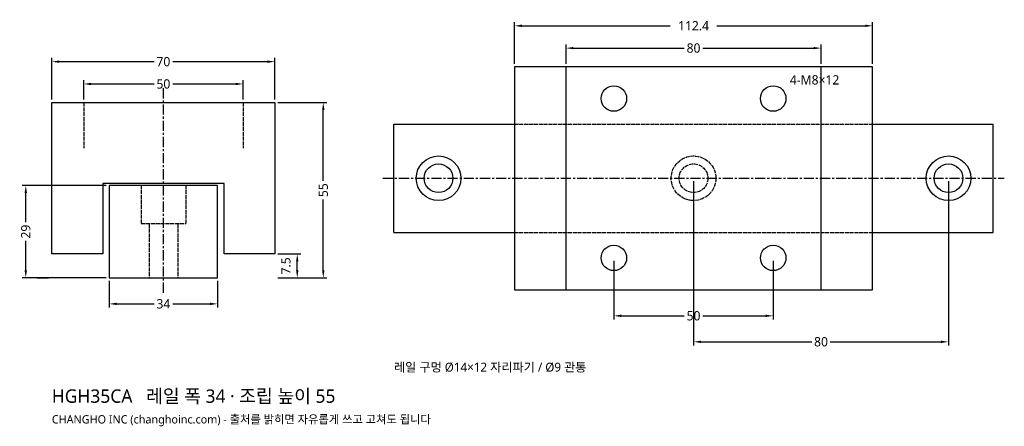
# Model space of a CAD drawing. Header units: millimetres. Extents: x -45 to 264, y -47 to 81.
import ezdxf

# ---------------------------------------------------------------- set-up
doc = ezdxf.new("R2010")
doc.units = ezdxf.units.MM
doc.linetypes.add('CENTER', pattern=[5.08, 3.175, -0.635, 0.635, -0.635])
doc.linetypes.add('DASHED', pattern=[1.524, 1.27, -0.254])
for name, color, linetype in [('문자', 7, 'CONTINUOUS'), ('숨은선', 3, 'DASHED'), ('외형선', 7, 'CONTINUOUS'), ('중심선', 1, 'CENTER'), ('치수', 4, 'CONTINUOUS')]:
    doc.layers.add(name, color=color, linetype=linetype)
doc.styles.add('CH_KOR', font='malgun.ttf')
doc.dimstyles.new('CH_DIM', dxfattribs={"dimtxt": 2.5, "dimasz": 2, "dimexe": 1, "dimexo": 0.8, "dimgap": 0.8, "dimtad": 1, "dimdec": 1, "dimdsep": 46, "dimtxsty": 'CH_KOR', "dimcen": 2.5, "dimclrd": 4, "dimclre": 4, "dimclrt": 4, "dimazin": 3, "dimtfac": 1, "dimtmove": 0, "dimatfit": 3})

# ---------------------------------------------------------------- blocks, each defined once
blk = doc.blocks.new('_CLOSEDFILLED')
at = {"color": 0, "linetype": 'BYBLOCK'}
blk.add_solid([(-1, 0.16), (0, 0), (-1, -0.16)], dxfattribs=at)
blk = doc.blocks.new('*D1')
at = {"color": 4}
for p, q in [((-35, 55.93), (-35, 69)), ((35, 55.93), (35, 69)), ((-32.67, 67.83), (-2.92, 67.83)), ((2.92, 67.83), (32.67, 67.83))]:
    blk.add_line(p, q, dxfattribs=at)
at = {"layer": 'Defpoints'}
for p in [(-35, 67.83), (-35, 55), (35, 55)]:
    blk.add_point(p, dxfattribs=at)
at = {"layer": '치수', "color": 4, "xscale": 2.3333333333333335, "yscale": 2.3333333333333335, "rotation": 180}
blk.add_blockref('_CLOSEDFILLED', (-35, 67.83), dxfattribs=at)
at = {"layer": '치수', "color": 4, "xscale": 2.3333333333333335, "yscale": 2.3333333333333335}
blk.add_blockref('_CLOSEDFILLED', (35, 67.83), dxfattribs=at)
at = {"layer": '치수', "color": 4, "insert": (0, 67.83), "char_height": 2.917, "attachment_point": 5, "style": 'CH_KOR'}
blk.add_mtext('70', dxfattribs=at)
blk = doc.blocks.new('*D2')
at = {"color": 4}
for p, q in [((-25, 55.93), (-25, 62)), ((25, 55.93), (25, 62)), ((-22.67, 60.83), (-2.92, 60.83)), ((2.92, 60.83), (22.67, 60.83))]:
    blk.add_line(p, q, dxfattribs=at)
at = {"layer": 'Defpoints'}
for p in [(-25, 60.83), (-25, 55), (25, 55)]:
    blk.add_point(p, dxfattribs=at)
at = {"layer": '치수', "color": 4, "xscale": 2.3333333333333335, "yscale": 2.3333333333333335, "rotation": 180}
blk.add_blockref('_CLOSEDFILLED', (-25, 60.83), dxfattribs=at)
at = {"layer": '치수', "color": 4, "xscale": 2.3333333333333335, "yscale": 2.3333333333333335}
blk.add_blockref('_CLOSEDFILLED', (25, 60.83), dxfattribs=at)
at = {"layer": '치수', "color": 4, "insert": (0, 60.83), "char_height": 2.917, "attachment_point": 5, "style": 'CH_KOR'}
blk.add_mtext('50', dxfattribs=at)
blk = doc.blocks.new('*D3')
at = {"color": 4}
for p, q in [((-17, -0.93), (-17, -9.33)), ((17, -0.93), (17, -9.33)), ((-14.67, -8.17), (-2.92, -8.17)), ((2.92, -8.17), (14.67, -8.17))]:
    blk.add_line(p, q, dxfattribs=at)
at = {"layer": 'Defpoints'}
for p in [(-17, 0), (17, 0), (-17, -8.17)]:
    blk.add_point(p, dxfattribs=at)
at = {"layer": '치수', "color": 4, "xscale": 2.3333333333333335, "yscale": 2.3333333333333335, "rotation": 180}
blk.add_blockref('_CLOSEDFILLED', (-17, -8.17), dxfattribs=at)
at = {"layer": '치수', "color": 4, "xscale": 2.3333333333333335, "yscale": 2.3333333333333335}
blk.add_blockref('_CLOSEDFILLED', (17, -8.17), dxfattribs=at)
at = {"layer": '치수', "color": 4, "insert": (0, -8.17), "char_height": 2.917, "attachment_point": 5, "style": 'CH_KOR'}
blk.add_mtext('34', dxfattribs=at)
blk = doc.blocks.new('*D4')
at = {"color": 4}
for p, q in [((35.93, 55), (51.33, 55)), ((50.17, 30.42), (50.17, 52.67)), ((50.17, 2.33), (50.17, 24.58)), ((35.93, 0), (51.33, 0))]:
    blk.add_line(p, q, dxfattribs=at)
at = {"layer": 'Defpoints'}
for p in [(35, 55), (35, 0), (50.17, 0)]:
    blk.add_point(p, dxfattribs=at)
at = {"layer": '치수', "color": 4, "xscale": 2.3333333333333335, "yscale": 2.3333333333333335}
for p, rotation in [((50.17, 55), 90), ((50.17, 0), 270)]:
    blk.add_blockref('_CLOSEDFILLED', p, dxfattribs=dict(at, rotation=rotation))
at = {"layer": '치수', "color": 4, "insert": (50.17, 27.5), "char_height": 2.917, "attachment_point": 5, "rotation": 90, "style": 'CH_KOR'}
blk.add_mtext('55', dxfattribs=at)
blk = doc.blocks.new('*D6')
at = {"color": 4}
for p, q in [((-17.93, 29), (-44.33, 29)), ((-43.17, 17.42), (-43.17, 26.67)), ((-43.17, 2.33), (-43.17, 11.58)), ((-17.93, 0), (-44.33, 0))]:
    blk.add_line(p, q, dxfattribs=at)
at = {"layer": 'Defpoints'}
for p in [(-17, 29), (-43.17, 0), (-17, 0)]:
    blk.add_point(p, dxfattribs=at)
at = {"layer": '치수', "color": 4, "xscale": 2.3333333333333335, "yscale": 2.3333333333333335}
for p, rotation in [((-43.17, 29), 90), ((-43.17, 0), 270)]:
    blk.add_blockref('_CLOSEDFILLED', p, dxfattribs=dict(at, rotation=rotation))
at = {"layer": '치수', "color": 4, "insert": (-43.17, 14.5), "char_height": 2.917, "attachment_point": 5, "rotation": 90, "style": 'CH_KOR'}
blk.add_mtext('29', dxfattribs=at)
blk = doc.blocks.new('*D7')
at = {"color": 4}
for p, q in [((110.13, 67.18), (110.13, 80.25)), ((112.47, 79.08), (159.04, 79.08)), ((173.62, 79.08), (220.2, 79.08)), ((222.53, 67.18), (222.53, 80.25))]:
    blk.add_line(p, q, dxfattribs=at)
at = {"layer": 'Defpoints'}
for p in [(110.13, 79.08), (110.13, 66.25), (222.53, 66.25)]:
    blk.add_point(p, dxfattribs=at)
at = {"layer": '치수', "color": 4, "xscale": 2.3333333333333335, "yscale": 2.3333333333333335, "rotation": 180}
blk.add_blockref('_CLOSEDFILLED', (110.13, 79.08), dxfattribs=at)
at = {"layer": '치수', "color": 4, "xscale": 2.3333333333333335, "yscale": 2.3333333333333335}
blk.add_blockref('_CLOSEDFILLED', (222.53, 79.08), dxfattribs=at)
at = {"layer": '치수', "color": 4, "insert": (166.33, 79.08), "char_height": 2.917, "attachment_point": 5, "style": 'CH_KOR'}
blk.add_mtext('112.4', dxfattribs=at)
blk = doc.blocks.new('*D8')
at = {"color": 4}
for p, q in [((126.33, 67.18), (126.33, 73.25)), ((128.67, 72.08), (163.42, 72.08)), ((169.25, 72.08), (204, 72.08)), ((206.33, 67.18), (206.33, 73.25))]:
    blk.add_line(p, q, dxfattribs=at)
at = {"layer": 'Defpoints'}
for p in [(126.33, 72.08), (126.33, 66.25), (206.33, 66.25)]:
    blk.add_point(p, dxfattribs=at)
at = {"layer": '치수', "color": 4, "xscale": 2.3333333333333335, "yscale": 2.3333333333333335, "rotation": 180}
blk.add_blockref('_CLOSEDFILLED', (126.33, 72.08), dxfattribs=at)
at = {"layer": '치수', "color": 4, "xscale": 2.3333333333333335, "yscale": 2.3333333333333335}
blk.add_blockref('_CLOSEDFILLED', (206.33, 72.08), dxfattribs=at)
at = {"layer": '치수', "color": 4, "insert": (166.33, 72.08), "char_height": 2.917, "attachment_point": 5, "style": 'CH_KOR'}
blk.add_mtext('80', dxfattribs=at)
blk = doc.blocks.new('*D9')
at = {"color": 4}
for p, q in [((141.33, 5.32), (141.33, -13.08)), ((191.33, 5.32), (191.33, -13.08)), ((143.67, -11.92), (163.42, -11.92)), ((169.25, -11.92), (189, -11.92))]:
    blk.add_line(p, q, dxfattribs=at)
at = {"layer": 'Defpoints'}
for p in [(141.33, 6.25), (191.33, 6.25), (141.33, -11.92)]:
    blk.add_point(p, dxfattribs=at)
at = {"layer": '치수', "color": 4, "xscale": 2.3333333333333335, "yscale": 2.3333333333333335, "rotation": 180}
blk.add_blockref('_CLOSEDFILLED', (141.33, -11.92), dxfattribs=at)
at = {"layer": '치수', "color": 4, "xscale": 2.3333333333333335, "yscale": 2.3333333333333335}
blk.add_blockref('_CLOSEDFILLED', (191.33, -11.92), dxfattribs=at)
at = {"layer": '치수', "color": 4, "insert": (166.33, -11.92), "char_height": 2.917, "attachment_point": 5, "style": 'CH_KOR'}
blk.add_mtext('50', dxfattribs=at)
blk = doc.blocks.new('*D10')
at = {"color": 4}
for p, q in [((166.33, 30.32), (166.33, -21.25)), ((246.33, 30.32), (246.33, -21.25)), ((168.67, -20.08), (203.42, -20.08)), ((209.25, -20.08), (244, -20.08))]:
    blk.add_line(p, q, dxfattribs=at)
at = {"layer": 'Defpoints'}
for p in [(166.33, 31.25), (246.33, 31.25), (166.33, -20.08)]:
    blk.add_point(p, dxfattribs=at)
at = {"layer": '치수', "color": 4, "xscale": 2.3333333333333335, "yscale": 2.3333333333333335, "rotation": 180}
blk.add_blockref('_CLOSEDFILLED', (166.33, -20.08), dxfattribs=at)
at = {"layer": '치수', "color": 4, "xscale": 2.3333333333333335, "yscale": 2.3333333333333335}
blk.add_blockref('_CLOSEDFILLED', (246.33, -20.08), dxfattribs=at)
at = {"layer": '치수', "color": 4, "insert": (206.33, -20.08), "char_height": 2.917, "attachment_point": 5, "style": 'CH_KOR'}
blk.add_mtext('80', dxfattribs=at)

msp = doc.modelspace()

# ---------------------------------------------------------------- linework, layer by layer
at = {"layer": '숨은선'}
for p, q in [((-25, 55), (-25, 40.7)), ((25, 55), (25, 40.7)), ((110.13, 48.25), (222.53, 48.25)), ((-7, 29), (-7, 17)), ((7, 29), (7, 17)), ((-7, 17), (7, 17)), ((-4.5, 17), (-4.5, 0)), ((4.5, 17), (4.5, 0)), ((110.13, 14.25), (222.53, 14.25))]:
    msp.add_line(p, q, dxfattribs=at)
for radius in [7, 4.5]:
    msp.add_circle((166.33, 31.25), radius, dxfattribs=at)
at = {"layer": '외형선'}
for p, q in [((126.33, -3.75), (126.33, 66.25)), ((206.33, -3.75), (206.33, 66.25)), ((72.33, 48.25), (110.13, 48.25)), ((72.33, 14.25), (72.33, 48.25)), ((222.53, 48.25), (260.33, 48.25)), ((260.33, 14.25), (260.33, 48.25)), ((72.33, 14.25), (110.13, 14.25)), ((222.53, 14.25), (260.33, 14.25)), ((-39.67, 0), (-36, 0)), ((36, 0), (39.67, 0))]:
    msp.add_line(p, q, dxfattribs=at)
for points in [[(110.13, -3.75), (222.53, -3.75), (222.53, 66.25), (110.13, 66.25)], [(-35, 7.5), (-35, 55), (35, 55), (35, 7.5), (19.04, 7.5), (19.04, 29.6), (-19.04, 29.6), (-19.04, 7.5)], [(-17, 0), (17, 0), (17, 29), (-17, 29)]]:
    msp.add_lwpolyline(points, close=True, dxfattribs=at)
for centre, radius in [((141.33, 56.25), 4), ((191.33, 56.25), 4), ((86.33, 31.25), 7), ((246.33, 31.25), 7), ((86.33, 31.25), 4.5), ((246.33, 31.25), 4.5), ((141.33, 6.25), 4), ((191.33, 6.25), 4)]:
    msp.add_circle(centre, radius, dxfattribs=at)
at = {"layer": '중심선'}
for p, q in [((0, -4.67), (0, 59.67)), ((68.83, 31.25), (263.83, 31.25))]:
    msp.add_line(p, q, dxfattribs=at)

# ---------------------------------------------------------------- texts
at = {"layer": '문자', "style": 'CH_KOR'}
for s, height, p in [('4-M8×12', 2.917, (196.53, 60.65)), ('레일 구멍 Ø14×12 자리파기 / Ø9 관통', 2.8, (72.33, -29.42)), ('HGH35CA   레일 폭 34 · 조립 높이 55', 4.2, (-35, -39.2)), ('CHANGHO INC (changhoinc.com) - 출처를 밝히면 자유롭게 쓰고 고쳐도 됩니다', 2.6, (-35, -45.7))]:
    msp.add_text(s, height=height, dxfattribs=at).set_placement(p)

# ---------------------------------------------------------------- dimensions: what is measured, and where the dimension line sits
at = {"layer": '치수'}
for base, p1, p2, picture, middle in [((110.13, 79.08), (110.13, 66.25), (222.53, 66.25), '*D7', (166.33, 79.08)), ((126.33, 72.08), (126.33, 66.25), (206.33, 66.25), '*D8', (166.33, 72.08)), ((-35, 67.83), (-35, 55), (35, 55), '*D1', (0, 67.83)), ((-25, 60.83), (-25, 55), (25, 55), '*D2', (0, 60.83)), ((166.33, -20.08), (166.33, 31.25), (246.33, 31.25), '*D10', (206.33, -20.08)), ((141.33, -11.92), (141.33, 6.25), (191.33, 6.25), '*D9', (166.33, -11.92)), ((-17, -8.17), (-17, 0), (17, 0), '*D3', (0, -8.17))]:
    dim = msp.add_linear_dim(base=base, p1=p1, p2=p2, dimstyle='CH_DIM', override={"dimscale": 1.166667}, dxfattribs=at)
    dim.commit()
    dim.dimension.update_dxf_attribs({"geometry": picture, "text_midpoint": middle})
for base, p1, p2, picture, middle in [((50.17, 0), (35, 0), (35, 55), '*D4', (50.17, 27.5)), ((-43.17, 0), (-17, 0), (-17, 29), '*D6', (-43.17, 14.5))]:
    dim = msp.add_linear_dim(base=base, p1=p1, p2=p2, angle=90, dimstyle='CH_DIM', override={"dimscale": 1.166667}, dxfattribs=at)
    dim.commit()
    dim.dimension.update_dxf_attribs({"geometry": picture, "text_midpoint": middle})
msp.add_linear_dim(base=(42, 0), p1=(35, 0), p2=(35, 7.5), angle=90, dimstyle='CH_DIM', override={"dimscale": 1.166667}, dxfattribs=at).render()

doc.saveas('drawing.dxf')
